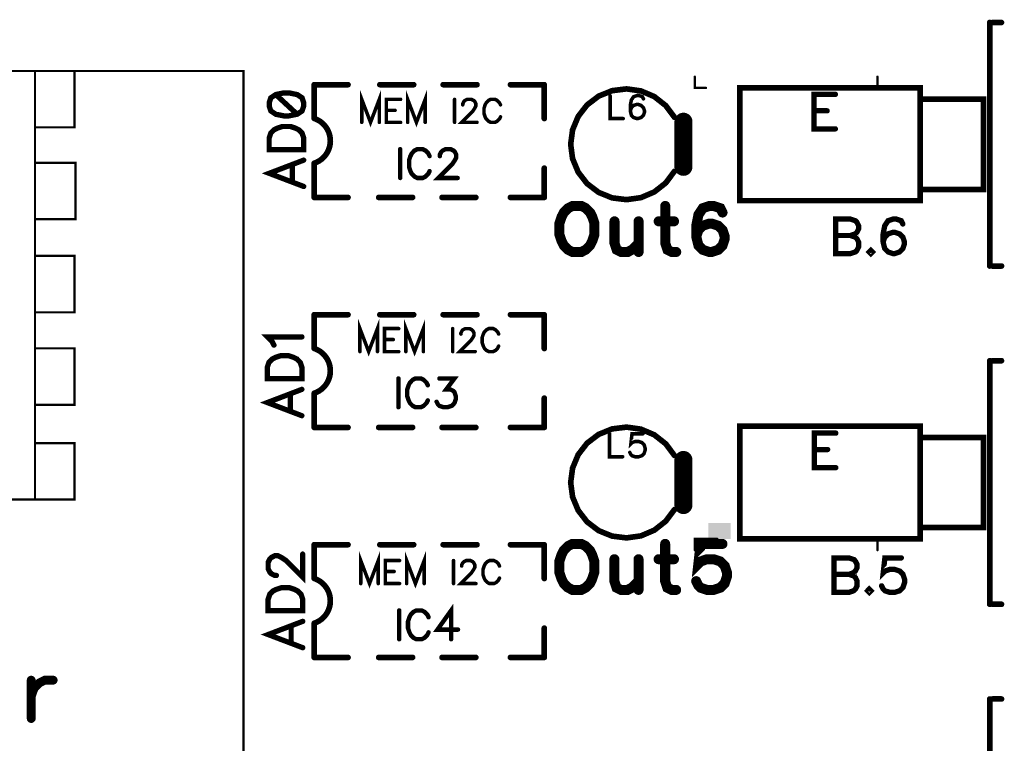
# Model space of a CAD drawing. Extents: x -4 to 99, y -4 to 139.
# Tile 13 of 14: x 55 to 99, y 78 to 111. Entities that reach past the tile are written whole.
import ezdxf

# ---------------------------------------------------------------- set-up
doc = ezdxf.new("R2010")
doc.units = 0
doc.layers.add('Top_Silk', color=2, linetype='CONTINUOUS')

msp = doc.modelspace()

# ---------------------------------------------------------------- linework, layer by layer
at = {"layer": 'Top_Silk', "linetype": 'CONTINUOUS'}
for points, const_width in [([(98.0773, 99.6), (98.0773, 110.4)], 0.25), ([(98.1991, 110.4), (98.6, 110.4)], 0.25), ([(65, 77.25), (30, 77.25), (30, 108.2486), (65, 108.2486), (65, 77.25)], 0.1), ([(55.7495, 89.2518), (39.2505, 89.2518), (39.2505, 108.2486), (55.7495, 108.2486), (55.7495, 89.2518)], 0.1), ([(55.7495, 108.2486), (57.4995, 108.2486), (57.4995, 105.7507), (55.7495, 105.7507), (55.7495, 105.7507)], 0.1), ([(85, 107.9997), (85, 107.5), (85.4998, 107.5)], 0.1), ([(92.6002, 107.5), (93.1, 107.5), (93.1, 107.9997)], 0.1), ([(66.1343, 106.6964), (66.2067, 106.4774), (66.4257, 106.3308), (66.7896, 106.2584), (67.0086, 106.2584), (67.3724, 106.3308), (67.5914, 106.4774), (67.6639, 106.6964), (67.6639, 106.8413), (67.5914, 107.0603), (67.3724, 107.2052), (67.0086, 107.2793), (66.7896, 107.2793), (66.4257, 107.2052), (66.2067, 107.0603), (66.1343, 106.8413), (66.1343, 106.6964)], 0.2353), ([(68.1291, 106.1418), (68.1291, 107.642)], 0.25), ([(69.6295, 107.642), (68.1291, 107.642)], 0.25), ([(71.0147, 105.9714), (71.0147, 106.9923), (70.6261, 105.9714), (70.2375, 106.9923), (70.2375, 105.9714)], 0.1569), ([(71.0401, 107.642), (72.5406, 107.642)], 0.25), ([(73.0505, 105.9714), (73.0505, 106.9923), (72.6619, 105.9714), (72.2733, 106.9923), (72.2733, 105.9714)], 0.1569), ([(73.8482, 107.642), (75.3476, 107.642)], 0.25), ([(76.8286, 107.642), (78.3291, 107.642)], 0.25), ([(78.3291, 106.1418), (78.3291, 107.642)], 0.25), ([(84.1, 106.1997), (83.7142, 106.716), (83.2073, 107.1141), (82.6144, 107.3667), (81.9761, 107.4564), (81.3365, 107.3769), (80.7396, 107.1339), (80.2264, 106.7439), (79.8324, 106.2339), (79.5846, 105.6389), (79.5, 105), (79.5846, 104.3611), (79.8324, 103.7661), (80.2264, 103.2561), (80.7396, 102.8661), (81.3365, 102.6231), (81.9761, 102.5436), (82.6144, 102.6333), (83.2073, 102.8859), (83.7142, 103.284), (84.1, 103.8003)], 0.25), ([(95.0001, 102.4987), (87.0008, 102.4987), (87.0008, 107.498), (95.0001, 107.498), (95.0001, 102.4987)], 0.25), ([(66.4257, 107.2052), (67.3724, 106.3308)], 0.2353), ([(71.9596, 106.9923), (71.3284, 106.9923), (71.3284, 105.9714), (71.9596, 105.9714)], 0.1569), ([(74.3518, 106.9923), (74.3518, 105.9714)], 0.1569), ([(74.7149, 106.7486), (74.7149, 106.7969), (74.7632, 106.8946), (74.8115, 106.9429), (74.9092, 106.9912), (75.1035, 106.9912), (75.2001, 106.9429), (75.2484, 106.8946), (75.2978, 106.7969), (75.2978, 106.7003), (75.2484, 106.6026), (75.1518, 106.4577), (74.6655, 105.9714), (75.3461, 105.9714)], 0.1569), ([(76.3887, 106.7497), (76.3404, 106.8463), (76.2427, 106.944), (76.1461, 106.9923), (75.9518, 106.9923), (75.8541, 106.944), (75.7575, 106.8463), (75.7081, 106.7497), (75.6598, 106.6037), (75.6598, 106.36), (75.7081, 106.2151), (75.7575, 106.1174), (75.8541, 106.0208), (75.9518, 105.9714), (76.1461, 105.9714), (76.2427, 106.0208), (76.3404, 106.1174), (76.3887, 106.2151)], 0.1569), ([(81.2469, 107.16), (81.2469, 106.1392), (81.8298, 106.1392)], 0.1569), ([(82.7264, 107.014), (82.6781, 107.1106), (82.5321, 107.1589), (82.4355, 107.1589), (82.2895, 107.1106), (82.1918, 106.9646), (82.1435, 106.722), (82.1435, 106.4794), (82.1918, 106.2852), (82.2895, 106.1874), (82.4355, 106.1392), (82.4838, 106.1392), (82.6287, 106.1874), (82.7264, 106.2852), (82.7747, 106.4312), (82.7747, 106.4794), (82.7264, 106.6254), (82.6287, 106.722), (82.4838, 106.7703), (82.4355, 106.7703), (82.2895, 106.722), (82.1918, 106.6254), (82.1435, 106.4794)], 0.1569), ([(91.2358, 107.214), (90.289, 107.214), (90.289, 105.6827), (91.2358, 105.6827)], 0.2353), ([(95.0001, 106.998), (97.8006, 106.998), (97.8006, 102.9988), (95.0001, 102.9988), (95.0001, 106.998)], 0.25), ([(71.3284, 106.506), (71.717, 106.506)], 0.1569), ([(90.289, 106.4845), (90.8719, 106.4845)], 0.2353), ([(68.1301, 104.1591), (68.2496, 104.2075), (68.3623, 104.2701), (68.4665, 104.3462), (68.5605, 104.4344), (68.6429, 104.5336), (68.7126, 104.6421), (68.7683, 104.7584), (68.8094, 104.8806), (68.8351, 105.007), (68.8451, 105.1355), (68.8392, 105.2643), (68.8176, 105.3915), (68.7804, 105.5149), (68.7284, 105.6329), (68.6623, 105.7436), (68.5831, 105.8454), (68.4919, 105.9366), (68.3903, 106.0159), (68.2796, 106.0822), (68.1617, 106.1343)], 0.25), ([(84.5, 106.0003), (84.5, 103.9997)], 0.8), ([(66.1326, 104.7669), (67.6639, 104.7669), (67.6639, 105.2774), (67.5898, 105.4964), (67.4449, 105.6429), (67.2983, 105.7154), (67.081, 105.7878), (66.7154, 105.7878), (66.4964, 105.7154), (66.3516, 105.6429), (66.205, 105.4964), (66.1326, 105.2774), (66.1326, 104.7669)], 0.2353), ([(71.9427, 104.7807), (71.9427, 103.5047)], 0.1961), ([(73.2459, 104.4775), (73.1856, 104.5982), (73.0634, 104.7204), (72.9427, 104.7807), (72.6998, 104.7807), (72.5777, 104.7204), (72.457, 104.5982), (72.3952, 104.4775), (72.3348, 104.295), (72.3348, 103.9904), (72.3952, 103.8093), (72.457, 103.6872), (72.5777, 103.5664), (72.6998, 103.5047), (72.9427, 103.5047), (73.0634, 103.5664), (73.1856, 103.6872), (73.2459, 103.8093)], 0.1961), ([(73.6999, 104.4761), (73.6999, 104.5365), (73.7602, 104.6586), (73.8206, 104.719), (73.9427, 104.7793), (74.1856, 104.7793), (74.3063, 104.719), (74.3667, 104.6586), (74.4284, 104.5365), (74.4284, 104.4157), (74.3667, 104.2936), (74.2459, 104.1125), (73.6381, 103.5047), (74.4888, 103.5047)], 0.1961), ([(67.6639, 104.2964), (66.1326, 103.7118), (67.6639, 103.1289)], 0.2353), ([(55.7915, 104.1781), (57.5415, 104.1781), (57.5415, 101.6766), (55.7915, 101.6766), (55.7915, 101.6766)], 0.1), ([(67.1534, 103.3479), (67.1534, 104.0774)], 0.2353), ([(68.1291, 104.1413), (68.1291, 102.6412)], 0.25), ([(78.3291, 102.6412), (78.3291, 103.9417)], 0.25), ([(68.1291, 102.6412), (69.6295, 102.6412)], 0.25), ([(70.9891, 102.6412), (72.4896, 102.6412)], 0.25), ([(73.7972, 102.6412), (75.2966, 102.6412)], 0.25), ([(76.8286, 102.6412), (78.3291, 102.6412)], 0.25), ([(79.5838, 102.2644), (79.3883, 102.1679), (79.1952, 101.9724), (79.0963, 101.7793), (78.9998, 101.4873), (78.9998, 100.9999), (79.0963, 100.7101), (79.1952, 100.5147), (79.3883, 100.3215), (79.5838, 100.2227), (79.9723, 100.2227), (80.1655, 100.3215), (80.3609, 100.5147), (80.4575, 100.7101), (80.5541, 100.9999), (80.5541, 101.4873), (80.4575, 101.7793), (80.3609, 101.9724), (80.1655, 102.1679), (79.9723, 102.2644), (79.5838, 102.2644)], 0.4444), ([(83.693, 102.2644), (83.693, 100.6113), (83.7896, 100.3215), (83.985, 100.2227), (84.1782, 100.2227)], 0.4444), ([(86.2329, 101.9724), (86.1363, 102.1656), (85.8443, 102.2622), (85.6511, 102.2622), (85.3591, 102.1656), (85.1637, 101.8736), (85.0671, 101.3884), (85.0671, 100.9033), (85.1637, 100.5147), (85.3591, 100.3193), (85.6511, 100.2227), (85.7477, 100.2227), (86.0374, 100.3193), (86.2329, 100.5147), (86.3294, 100.8067), (86.3294, 100.9033), (86.2329, 101.1953), (86.0374, 101.3884), (85.7477, 101.485), (85.6511, 101.485), (85.3591, 101.3884), (85.1637, 101.1953), (85.0671, 100.9033)], 0.4444), ([(81.443, 101.5839), (81.443, 100.6113), (81.5396, 100.3215), (81.735, 100.2227), (82.027, 100.2227), (82.2202, 100.3215), (82.5122, 100.6113)], 0.4444), ([(82.5122, 101.5839), (82.5122, 100.2227)], 0.4444), ([(83.401, 101.5839), (84.0816, 101.5839)], 0.4444), ([(91.2441, 101.6832), (91.2441, 100.1519), (91.9011, 100.1519), (92.1201, 100.226), (92.1925, 100.2984), (92.265, 100.4433), (92.265, 100.6623), (92.1925, 100.8089), (92.1201, 100.8813), (91.9011, 100.9538), (92.1201, 101.0279), (92.1925, 101.1003), (92.265, 101.2452), (92.265, 101.3918), (92.1925, 101.5366), (92.1201, 101.6108), (91.9011, 101.6832), (91.2441, 101.6832)], 0.2353), ([(94.227, 101.4642), (94.1546, 101.6091), (93.9356, 101.6815), (93.7907, 101.6815), (93.5717, 101.6091), (93.4251, 101.3901), (93.3527, 101.0262), (93.3527, 100.6623), (93.4251, 100.3709), (93.5717, 100.2243), (93.7907, 100.1519), (93.8631, 100.1519), (94.0804, 100.2243), (94.227, 100.3709), (94.2994, 100.5899), (94.2994, 100.6623), (94.227, 100.8813), (94.0804, 101.0262), (93.8631, 101.0986), (93.7907, 101.0986), (93.5717, 101.0262), (93.4251, 100.8813), (93.3527, 100.6623)], 0.2353), ([(91.2441, 100.9538), (91.9011, 100.9538)], 0.2353), ([(92.808, 100.2984), (92.7355, 100.2243), (92.808, 100.1519), (92.8821, 100.2243), (92.808, 100.2984)], 0.2353), ([(55.7495, 100.0498), (57.4995, 100.0498), (57.4995, 97.5482), (55.7495, 97.5482), (55.7495, 97.5482)], 0.1), ([(98.1991, 99.6), (98.6, 99.6)], 0.25), ([(68.1291, 95.9418), (68.1291, 97.442)], 0.25), ([(69.6295, 97.442), (68.1291, 97.442)], 0.25), ([(71.0401, 97.442), (72.5406, 97.442)], 0.25), ([(73.8482, 97.442), (75.3476, 97.442)], 0.25), ([(76.8286, 97.442), (78.3291, 97.442)], 0.25), ([(78.3291, 95.9418), (78.3291, 97.442)], 0.25), ([(70.9334, 95.8051), (70.9334, 96.826), (70.5448, 95.8051), (70.1563, 96.826), (70.1563, 95.8051)], 0.1569), ([(72.9692, 95.8051), (72.9692, 96.826), (72.5806, 95.8051), (72.1921, 96.826), (72.1921, 95.8051)], 0.1569), ([(66.3445, 96.0921), (66.2703, 96.2387), (66.053, 96.4577), (67.5827, 96.4577)], 0.2353), ([(71.8783, 96.826), (71.2472, 96.826), (71.2472, 95.8051), (71.8783, 95.8051)], 0.1569), ([(74.2705, 96.826), (74.2705, 95.8051)], 0.1569), ([(74.6337, 96.5823), (74.6337, 96.6306), (74.682, 96.7283), (74.7302, 96.7766), (74.828, 96.8248), (75.0222, 96.8248), (75.1188, 96.7766), (75.1671, 96.7283), (75.2165, 96.6306), (75.2165, 96.534), (75.1671, 96.4363), (75.0705, 96.2914), (74.5842, 95.8051), (75.2648, 95.8051)], 0.1569), ([(76.3074, 96.5834), (76.2591, 96.68), (76.1614, 96.7777), (76.0648, 96.826), (75.8706, 96.826), (75.7728, 96.7777), (75.6763, 96.68), (75.6268, 96.5834), (75.5786, 96.4374), (75.5786, 96.1937), (75.6268, 96.0488), (75.6763, 95.9511), (75.7728, 95.8545), (75.8706, 95.8051), (76.0648, 95.8051), (76.1614, 95.8545), (76.2591, 95.9511), (76.3074, 96.0488)], 0.1569), ([(68.1301, 93.9591), (68.2496, 94.0075), (68.3623, 94.0701), (68.4665, 94.1462), (68.5605, 94.2344), (68.6429, 94.3336), (68.7126, 94.4421), (68.7683, 94.5584), (68.8094, 94.6806), (68.8351, 94.807), (68.8451, 94.9355), (68.8392, 95.0643), (68.8176, 95.1915), (68.7804, 95.3149), (68.7284, 95.4329), (68.6623, 95.5436), (68.5831, 95.6454), (68.4919, 95.7366), (68.3903, 95.8159), (68.2796, 95.8822), (68.1617, 95.9343)], 0.25), ([(71.2472, 96.3397), (71.6357, 96.3397)], 0.1569), ([(55.7495, 95.9504), (57.4995, 95.9504), (57.4995, 93.4488), (55.7495, 93.4488), (55.7495, 93.4488)], 0.1), ([(66.0513, 94.6006), (67.5827, 94.6006), (67.5827, 95.1111), (67.5085, 95.3301), (67.3637, 95.4766), (67.2171, 95.5491), (66.9998, 95.6215), (66.6342, 95.6215), (66.4152, 95.5491), (66.2703, 95.4766), (66.1238, 95.3301), (66.0513, 95.1111), (66.0513, 94.6006)], 0.2353), ([(98.0773, 84.6), (98.0773, 95.4)], 0.25), ([(98.1991, 95.4), (98.6, 95.4)], 0.25), ([(71.8614, 94.6144), (71.8614, 93.3383)], 0.1961), ([(73.1647, 94.3112), (73.1043, 94.4319), (72.9822, 94.5541), (72.8615, 94.6144), (72.6186, 94.6144), (72.4965, 94.5541), (72.3757, 94.4319), (72.314, 94.3112), (72.2536, 94.1287), (72.2536, 93.8241), (72.314, 93.643), (72.3757, 93.5208), (72.4965, 93.4001), (72.6186, 93.3383), (72.8615, 93.3383), (72.9822, 93.4001), (73.1043, 93.5208), (73.1647, 93.643)], 0.1961), ([(73.679, 94.613), (74.3458, 94.613), (73.9822, 94.1273), (74.1647, 94.1273), (74.2854, 94.0669), (74.3458, 94.0066), (74.4076, 93.8241), (74.4076, 93.7033), (74.3458, 93.5208), (74.2251, 93.3987), (74.0426, 93.3383), (73.8601, 93.3383), (73.679, 93.3987), (73.6186, 93.4605), (73.5568, 93.5812)], 0.1961), ([(67.5827, 94.1301), (66.0513, 93.5455), (67.5826, 92.9626)], 0.2353), ([(67.0722, 93.1816), (67.0722, 93.9111)], 0.2353), ([(68.1291, 93.9413), (68.1291, 92.4412)], 0.25), ([(78.3291, 92.4412), (78.3291, 93.7417)], 0.25), ([(68.1291, 92.4412), (69.6295, 92.4412)], 0.25), ([(70.9891, 92.4412), (72.4896, 92.4412)], 0.25), ([(73.7972, 92.4412), (75.2966, 92.4412)], 0.25), ([(76.8286, 92.4412), (78.3291, 92.4412)], 0.25), ([(84.1, 91.1997), (83.7142, 91.716), (83.2073, 92.1141), (82.6144, 92.3667), (81.9761, 92.4564), (81.3365, 92.3769), (80.7396, 92.1339), (80.2264, 91.7439), (79.8324, 91.2339), (79.5846, 90.6389), (79.5, 90), (79.5846, 89.3611), (79.8324, 88.7661), (80.2264, 88.2561), (80.7396, 87.8661), (81.3365, 87.6231), (81.9761, 87.5436), (82.6144, 87.6333), (83.2073, 87.8859), (83.7142, 88.284), (84.1, 88.8003)], 0.25), ([(95.0001, 87.4987), (87.0008, 87.4987), (87.0008, 92.498), (95.0001, 92.498), (95.0001, 87.4987)], 0.25), ([(81.2242, 92.1614), (81.2242, 91.1405), (81.8071, 91.1405)], 0.1569), ([(82.7037, 92.1603), (82.2185, 92.1603), (82.1702, 91.7234), (82.2185, 91.7717), (82.3645, 91.8211), (82.5094, 91.8211), (82.6554, 91.7717), (82.7531, 91.6751), (82.8014, 91.5291), (82.8014, 91.4325), (82.7531, 91.2865), (82.6554, 91.1888), (82.5094, 91.1405), (82.3645, 91.1405), (82.2185, 91.1888), (82.1702, 91.2382), (82.1208, 91.3348)], 0.1569), ([(91.2555, 92.1903), (90.3087, 92.1903), (90.3087, 90.659), (91.2555, 90.659)], 0.2353), ([(95.0001, 91.998), (97.8006, 91.998), (97.8006, 87.9988), (95.0001, 87.9988), (95.0001, 91.998)], 0.25), ([(55.7495, 91.7498), (57.4995, 91.7498), (57.4995, 89.2518), (55.7495, 89.2518), (55.7495, 89.2518)], 0.1), ([(84.5, 91.0003), (84.5, 88.9997)], 0.8), ([(90.3087, 91.4608), (90.8916, 91.4608)], 0.2353), ([(68.1291, 85.7418), (68.1291, 87.242)], 0.25), ([(69.6295, 87.242), (68.1291, 87.242)], 0.25), ([(71.0401, 87.242), (72.5406, 87.242)], 0.25), ([(73.8482, 87.242), (75.3476, 87.242)], 0.25), ([(76.8286, 87.242), (78.3291, 87.242)], 0.25), ([(78.3291, 85.7418), (78.3291, 87.242)], 0.25), ([(79.5802, 87.2792), (79.3848, 87.1826), (79.1916, 86.9872), (79.0928, 86.794), (78.9962, 86.502), (78.9962, 86.0146), (79.0928, 85.7248), (79.1916, 85.5294), (79.3848, 85.3362), (79.5802, 85.2374), (79.9688, 85.2374), (80.1619, 85.3362), (80.3574, 85.5294), (80.4539, 85.7248), (80.5505, 86.0146), (80.5505, 86.502), (80.4539, 86.794), (80.3574, 86.9872), (80.1619, 87.1826), (79.9688, 87.2792), (79.5802, 87.2792)], 0.4444), ([(83.6895, 87.2792), (83.6895, 85.626), (83.7861, 85.3362), (83.9815, 85.2374), (84.1746, 85.2374)], 0.4444), ([(86.2293, 87.2769), (85.2589, 87.2769), (85.1624, 86.4032), (85.2589, 86.4998), (85.5509, 86.5986), (85.8407, 86.5986), (86.1327, 86.4998), (86.3281, 86.3066), (86.4247, 86.0146), (86.4247, 85.8214), (86.3281, 85.5294), (86.1327, 85.334), (85.8407, 85.2374), (85.5509, 85.2374), (85.2589, 85.334), (85.1624, 85.4328), (85.0635, 85.626)], 0.4444), ([(85, 87.0005), (85, 87.5002), (86.0003, 87.5002), (86.0003, 87.5002)], 0.1), ([(93.1, 87.0005), (93.1, 87.5002), (92.6002, 87.5002)], 0.1), ([(66.4528, 85.8783), (66.3804, 85.8783), (66.2338, 85.9507), (66.1614, 86.0231), (66.0889, 86.1697), (66.0889, 86.4611), (66.1614, 86.606), (66.2338, 86.6785), (66.3804, 86.7526), (66.5252, 86.7526), (66.6718, 86.6785), (66.8891, 86.5336), (67.6186, 85.8041), (67.6186, 86.825)], 0.2353), ([(70.9693, 85.5172), (70.9693, 86.538), (70.5807, 85.5172), (70.1922, 86.538), (70.1922, 85.5172)], 0.1569), ([(73.0051, 85.5172), (73.0051, 86.538), (72.6165, 85.5172), (72.228, 86.538), (72.228, 85.5172)], 0.1569), ([(71.9142, 86.538), (71.2831, 86.538), (71.2831, 85.5172), (71.9142, 85.5172)], 0.1569), ([(74.3064, 86.538), (74.3064, 85.5172)], 0.1569), ([(74.6696, 86.2943), (74.6696, 86.3426), (74.7179, 86.4403), (74.7661, 86.4886), (74.8639, 86.5369), (75.0581, 86.5369), (75.1547, 86.4886), (75.203, 86.4403), (75.2524, 86.3426), (75.2524, 86.246), (75.203, 86.1483), (75.1064, 86.0034), (74.6201, 85.5172), (75.3007, 85.5172)], 0.1569), ([(76.3433, 86.2954), (76.295, 86.392), (76.1973, 86.4897), (76.1007, 86.538), (75.9065, 86.538), (75.8087, 86.4897), (75.7122, 86.392), (75.6627, 86.2954), (75.6145, 86.1494), (75.6145, 85.9057), (75.6627, 85.7609), (75.7122, 85.6632), (75.8087, 85.5666), (75.9065, 85.5172), (76.1007, 85.5172), (76.1973, 85.5666), (76.295, 85.6632), (76.3433, 85.7609)], 0.1569), ([(81.4394, 86.5986), (81.4394, 85.626), (81.536, 85.3362), (81.7314, 85.2374), (82.0234, 85.2374), (82.2166, 85.3362), (82.5086, 85.626)], 0.4444), ([(82.5086, 86.5986), (82.5086, 85.2374)], 0.4444), ([(83.3975, 86.5986), (84.0781, 86.5986)], 0.4444), ([(91.1751, 86.6581), (91.1751, 85.1268), (91.8321, 85.1268), (92.0511, 85.2009), (92.1236, 85.2733), (92.196, 85.4182), (92.196, 85.6372), (92.1236, 85.7838), (92.0511, 85.8562), (91.8321, 85.9287), (92.0511, 86.0028), (92.1236, 86.0752), (92.196, 86.2201), (92.196, 86.3667), (92.1236, 86.5115), (92.0511, 86.5857), (91.8321, 86.6581), (91.1751, 86.6581)], 0.2353), ([(94.1581, 86.6564), (93.4303, 86.6564), (93.3579, 86.0011), (93.4303, 86.0735), (93.6493, 86.1477), (93.8666, 86.1477), (94.0856, 86.0735), (94.2322, 85.9287), (94.3046, 85.7097), (94.3046, 85.5648), (94.2322, 85.3458), (94.0856, 85.1992), (93.8666, 85.1268), (93.6493, 85.1268), (93.4303, 85.1992), (93.3579, 85.2733), (93.2838, 85.4182)], 0.2353), ([(71.2831, 86.0517), (71.6716, 86.0517)], 0.1569), ([(91.1751, 85.9287), (91.8321, 85.9287)], 0.2353), ([(68.1301, 83.7591), (68.2496, 83.8075), (68.3623, 83.8701), (68.4665, 83.9462), (68.5605, 84.0344), (68.6429, 84.1336), (68.7126, 84.2421), (68.7683, 84.3584), (68.8094, 84.4806), (68.8351, 84.607), (68.8451, 84.7355), (68.8392, 84.8643), (68.8176, 84.9915), (68.7804, 85.1149), (68.7284, 85.2329), (68.6623, 85.3436), (68.5831, 85.4454), (68.4919, 85.5366), (68.3903, 85.6159), (68.2796, 85.6822), (68.1617, 85.7343)], 0.25), ([(66.0872, 84.3127), (67.6186, 84.3127), (67.6186, 84.8231), (67.5444, 85.0421), (67.3996, 85.1887), (67.253, 85.2611), (67.0357, 85.3336), (66.6701, 85.3336), (66.4511, 85.2611), (66.3062, 85.1887), (66.1597, 85.0421), (66.0872, 84.8231), (66.0872, 84.3127)], 0.2353), ([(92.7391, 85.2733), (92.6666, 85.1992), (92.7391, 85.1268), (92.8132, 85.1992), (92.7391, 85.2733)], 0.2353), ([(98.1991, 84.6), (98.6, 84.6)], 0.25), ([(71.8973, 84.3265), (71.8973, 83.0504)], 0.1961), ([(73.2006, 84.0233), (73.1402, 84.144), (73.0181, 84.2661), (72.8974, 84.3265), (72.6545, 84.3265), (72.5324, 84.2661), (72.4116, 84.144), (72.3499, 84.0233), (72.2895, 83.8408), (72.2895, 83.5361), (72.3499, 83.355), (72.4116, 83.2329), (72.5324, 83.1122), (72.6545, 83.0504), (72.8974, 83.0504), (73.0181, 83.1122), (73.1402, 83.2329), (73.2006, 83.355)], 0.1961), ([(74.2006, 83.0504), (74.2006, 84.3251), (73.5927, 83.4758), (74.5038, 83.4758)], 0.1961), ([(67.6186, 83.8421), (66.0872, 83.2575), (67.6185, 82.6747)], 0.2353), ([(68.1291, 83.7413), (68.1291, 82.2412)], 0.25), ([(67.1081, 82.8937), (67.1081, 83.6231)], 0.2353), ([(78.3291, 82.2412), (78.3291, 83.5417)], 0.25), ([(68.1291, 82.2412), (69.6295, 82.2412)], 0.25), ([(70.9891, 82.2412), (72.4896, 82.2412)], 0.25), ([(73.7972, 82.2412), (75.2966, 82.2412)], 0.25), ([(76.8286, 82.2412), (78.3291, 82.2412)], 0.25), ([(55.5828, 81.2341), (55.5828, 79.5326)], 0.3922), ([(55.5828, 80.5041), (55.7064, 80.8691), (55.9478, 81.1134), (56.1921, 81.2341), (56.5571, 81.2341)], 0.3922), ([(98.0773, 69.6), (98.0773, 80.4)], 0.25), ([(98.1991, 80.4), (98.6, 80.4)], 0.25)]:
    msp.add_lwpolyline(points, dxfattribs=dict(at, const_width=const_width))
for points, const_width in [([(98.0148, 110.4, 1), (98.1398, 110.4, 1), (98.0148, 110.4, 1)], 0.125), ([(98.1366, 110.4, 1), (98.2616, 110.4, 1), (98.1366, 110.4, 1)], 0.125), ([(98.5375, 110.4, 1), (98.6625, 110.4, 1), (98.5375, 110.4, 1)], 0.125), ([(55.7245, 108.2486, 1), (55.7745, 108.2486, 1), (55.7245, 108.2486, 1)], 0.05), ([(84.975, 107.9997, 1), (85.025, 107.9997, 1), (84.975, 107.9997, 1)], 0.05), ([(93.075, 107.9997, 1), (93.125, 107.9997, 1), (93.075, 107.9997, 1)], 0.05), ([(68.0666, 107.642, 1), (68.1916, 107.642, 1), (68.0666, 107.642, 1)], 0.125), ([(68.0666, 107.642, 1), (68.1916, 107.642, 1), (68.0666, 107.642, 1)], 0.125), ([(69.567, 107.642, 1), (69.692, 107.642, 1), (69.567, 107.642, 1)], 0.125), ([(70.9776, 107.642, 1), (71.1026, 107.642, 1), (70.9776, 107.642, 1)], 0.125), ([(72.4781, 107.642, 1), (72.6031, 107.642, 1), (72.4781, 107.642, 1)], 0.125), ([(73.7857, 107.642, 1), (73.9107, 107.642, 1), (73.7857, 107.642, 1)], 0.125), ([(75.2851, 107.642, 1), (75.4101, 107.642, 1), (75.2851, 107.642, 1)], 0.125), ([(76.7661, 107.642, 1), (76.8911, 107.642, 1), (76.7661, 107.642, 1)], 0.125), ([(78.2666, 107.642, 1), (78.3916, 107.642, 1), (78.2666, 107.642, 1)], 0.125), ([(78.2666, 107.642, 1), (78.3916, 107.642, 1), (78.2666, 107.642, 1)], 0.125), ([(85.4748, 107.5, 1), (85.5248, 107.5, 1), (85.4748, 107.5, 1)], 0.05), ([(92.5752, 107.5, 1), (92.6252, 107.5, 1), (92.5752, 107.5, 1)], 0.05), ([(66.3669, 107.2052, 1), (66.4845, 107.2052, 1), (66.3669, 107.2052, 1)], 0.1176), ([(71.9203, 106.9923, 1), (71.9988, 106.9923, 1), (71.9203, 106.9923, 1)], 0.0784), ([(74.3125, 106.9923, 1), (74.391, 106.9923, 1), (74.3125, 106.9923, 1)], 0.0784), ([(81.2077, 107.16, 1), (81.2861, 107.16, 1), (81.2077, 107.16, 1)], 0.0784), ([(82.6872, 107.014, 1), (82.7656, 107.014, 1), (82.6872, 107.014, 1)], 0.0784), ([(91.1769, 107.214, 1), (91.2946, 107.214, 1), (91.1769, 107.214, 1)], 0.1176), ([(66.0754, 106.6964, 1), (66.1931, 106.6964, 1), (66.0754, 106.6964, 1)], 0.1176), ([(71.2892, 106.506, 1), (71.3676, 106.506, 1), (71.2892, 106.506, 1)], 0.0784), ([(71.6778, 106.506, 1), (71.7562, 106.506, 1), (71.6778, 106.506, 1)], 0.0784), ([(74.6757, 106.7486, 1), (74.7541, 106.7486, 1), (74.6757, 106.7486, 1)], 0.0784), ([(76.3495, 106.7497, 1), (76.4279, 106.7497, 1), (76.3495, 106.7497, 1)], 0.0784), ([(82.1043, 106.4794, 1), (82.1827, 106.4794, 1), (82.1043, 106.4794, 1)], 0.0784), ([(90.2302, 106.4845, 1), (90.3478, 106.4845, 1), (90.2302, 106.4845, 1)], 0.1176), ([(90.8131, 106.4845, 1), (90.9307, 106.4845, 1), (90.8131, 106.4845, 1)], 0.1176), ([(67.3136, 106.3308, 1), (67.4313, 106.3308, 1), (67.3136, 106.3308, 1)], 0.1176), ([(68.0666, 106.1418, 1), (68.1916, 106.1418, 1), (68.0666, 106.1418, 1)], 0.125), ([(68.0992, 106.1343, 1), (68.2242, 106.1343, 1), (68.0992, 106.1343, 1)], 0.125), ([(76.3495, 106.2151, 1), (76.4279, 106.2151, 1), (76.3495, 106.2151, 1)], 0.0784), ([(78.2666, 106.1418, 1), (78.3916, 106.1418, 1), (78.2666, 106.1418, 1)], 0.125), ([(81.7906, 106.1392, 1), (81.869, 106.1392, 1), (81.7906, 106.1392, 1)], 0.0784), ([(84.0375, 106.1997, 1), (84.1625, 106.1997, 1), (84.0375, 106.1997, 1)], 0.125), ([(84.3, 106.0003, 1), (84.7, 106.0003, 1), (84.3, 106.0003, 1)], 0.4), ([(55.7245, 105.7507, 1), (55.7745, 105.7507, 1), (55.7245, 105.7507, 1)], 0.05), ([(70.1983, 105.9714, 1), (70.2767, 105.9714, 1), (70.1983, 105.9714, 1)], 0.0784), ([(70.9755, 105.9714, 1), (71.0539, 105.9714, 1), (70.9755, 105.9714, 1)], 0.0784), ([(71.9203, 105.9714, 1), (71.9988, 105.9714, 1), (71.9203, 105.9714, 1)], 0.0784), ([(72.2341, 105.9714, 1), (72.3125, 105.9714, 1), (72.2341, 105.9714, 1)], 0.0784), ([(73.0112, 105.9714, 1), (73.0897, 105.9714, 1), (73.0112, 105.9714, 1)], 0.0784), ([(74.3125, 105.9714, 1), (74.391, 105.9714, 1), (74.3125, 105.9714, 1)], 0.0784), ([(75.3068, 105.9714, 1), (75.3853, 105.9714, 1), (75.3068, 105.9714, 1)], 0.0784), ([(91.1769, 105.6827, 1), (91.2946, 105.6827, 1), (91.1769, 105.6827, 1)], 0.1176), ([(66.0737, 104.7669, 1), (66.1914, 104.7669, 1), (66.0737, 104.7669, 1)], 0.1176), ([(71.8937, 104.7807, 1), (71.9917, 104.7807, 1), (71.8937, 104.7807, 1)], 0.098), ([(67.6051, 104.2964, 1), (67.7227, 104.2964, 1), (67.6051, 104.2964, 1)], 0.1176), ([(73.1969, 104.4775, 1), (73.2949, 104.4775, 1), (73.1969, 104.4775, 1)], 0.098), ([(73.6508, 104.4761, 1), (73.7489, 104.4761, 1), (73.6508, 104.4761, 1)], 0.098), ([(84.3, 103.9997, 1), (84.7, 103.9997, 1), (84.3, 103.9997, 1)], 0.4), ([(55.7665, 104.1781, 1), (55.8165, 104.1781, 1), (55.7665, 104.1781, 1)], 0.05), ([(67.0946, 104.0774, 1), (67.2123, 104.0774, 1), (67.0946, 104.0774, 1)], 0.1176), ([(68.0666, 104.1413, 1), (68.1916, 104.1413, 1), (68.0666, 104.1413, 1)], 0.125), ([(68.0676, 104.1591, 1), (68.1926, 104.1591, 1), (68.0676, 104.1591, 1)], 0.125), ([(73.1969, 103.8093, 1), (73.2949, 103.8093, 1), (73.1969, 103.8093, 1)], 0.098), ([(78.2666, 103.9417, 1), (78.3916, 103.9417, 1), (78.2666, 103.9417, 1)], 0.125), ([(84.0375, 103.8003, 1), (84.1625, 103.8003, 1), (84.0375, 103.8003, 1)], 0.125), ([(67.0946, 103.3479, 1), (67.2123, 103.3479, 1), (67.0946, 103.3479, 1)], 0.1176), ([(71.8937, 103.5047, 1), (71.9917, 103.5047, 1), (71.8937, 103.5047, 1)], 0.098), ([(74.4398, 103.5047, 1), (74.5378, 103.5047, 1), (74.4398, 103.5047, 1)], 0.098), ([(67.6051, 103.1289, 1), (67.7227, 103.1289, 1), (67.6051, 103.1289, 1)], 0.1176), ([(68.0666, 102.6412, 1), (68.1916, 102.6412, 1), (68.0666, 102.6412, 1)], 0.125), ([(68.0666, 102.6412, 1), (68.1916, 102.6412, 1), (68.0666, 102.6412, 1)], 0.125), ([(69.567, 102.6412, 1), (69.692, 102.6412, 1), (69.567, 102.6412, 1)], 0.125), ([(70.9266, 102.6412, 1), (71.0516, 102.6412, 1), (70.9266, 102.6412, 1)], 0.125), ([(72.4271, 102.6412, 1), (72.5521, 102.6412, 1), (72.4271, 102.6412, 1)], 0.125), ([(73.7347, 102.6412, 1), (73.8597, 102.6412, 1), (73.7347, 102.6412, 1)], 0.125), ([(75.2341, 102.6412, 1), (75.3591, 102.6412, 1), (75.2341, 102.6412, 1)], 0.125), ([(76.7661, 102.6412, 1), (76.8911, 102.6412, 1), (76.7661, 102.6412, 1)], 0.125), ([(78.2666, 102.6412, 1), (78.3916, 102.6412, 1), (78.2666, 102.6412, 1)], 0.125), ([(78.2666, 102.6412, 1), (78.3916, 102.6412, 1), (78.2666, 102.6412, 1)], 0.125), ([(79.4726, 102.2644, 1), (79.6949, 102.2644, 1), (79.4726, 102.2644, 1)], 0.2222), ([(83.5819, 102.2644, 1), (83.8042, 102.2644, 1), (83.5819, 102.2644, 1)], 0.2222), ([(86.1217, 101.9724, 1), (86.344, 101.9724, 1), (86.1217, 101.9724, 1)], 0.2222), ([(55.7665, 101.6766, 1), (55.8165, 101.6766, 1), (55.7665, 101.6766, 1)], 0.05), ([(81.3319, 101.5839, 1), (81.5541, 101.5839, 1), (81.3319, 101.5839, 1)], 0.2222), ([(82.401, 101.5839, 1), (82.6233, 101.5839, 1), (82.401, 101.5839, 1)], 0.2222), ([(83.2899, 101.5839, 1), (83.5122, 101.5839, 1), (83.2899, 101.5839, 1)], 0.2222), ([(83.9705, 101.5839, 1), (84.1927, 101.5839, 1), (83.9705, 101.5839, 1)], 0.2222), ([(91.1853, 101.6832, 1), (91.3029, 101.6832, 1), (91.1853, 101.6832, 1)], 0.1176), ([(94.1682, 101.4642, 1), (94.2858, 101.4642, 1), (94.1682, 101.4642, 1)], 0.1176), ([(84.956, 100.9033, 1), (85.1782, 100.9033, 1), (84.956, 100.9033, 1)], 0.2222), ([(91.1853, 100.9538, 1), (91.3029, 100.9538, 1), (91.1853, 100.9538, 1)], 0.1176), ([(91.8423, 100.9538, 1), (91.9599, 100.9538, 1), (91.8423, 100.9538, 1)], 0.1176), ([(82.401, 100.6113, 1), (82.6233, 100.6113, 1), (82.401, 100.6113, 1)], 0.2222), ([(82.401, 100.2227, 1), (82.6233, 100.2227, 1), (82.401, 100.2227, 1)], 0.2222), ([(84.0671, 100.2227, 1), (84.2893, 100.2227, 1), (84.0671, 100.2227, 1)], 0.2222), ([(92.7492, 100.2984, 1), (92.8668, 100.2984, 1), (92.7492, 100.2984, 1)], 0.1176), ([(93.2939, 100.6623, 1), (93.4115, 100.6623, 1), (93.2939, 100.6623, 1)], 0.1176), ([(55.7245, 100.0498, 1), (55.7745, 100.0498, 1), (55.7245, 100.0498, 1)], 0.05), ([(98.0148, 99.6, 1), (98.1398, 99.6, 1), (98.0148, 99.6, 1)], 0.125), ([(98.1366, 99.6, 1), (98.2616, 99.6, 1), (98.1366, 99.6, 1)], 0.125), ([(98.5375, 99.6, 1), (98.6625, 99.6, 1), (98.5375, 99.6, 1)], 0.125), ([(55.7245, 97.5482, 1), (55.7745, 97.5482, 1), (55.7245, 97.5482, 1)], 0.05), ([(68.0666, 97.442, 1), (68.1916, 97.442, 1), (68.0666, 97.442, 1)], 0.125), ([(68.0666, 97.442, 1), (68.1916, 97.442, 1), (68.0666, 97.442, 1)], 0.125), ([(69.567, 97.442, 1), (69.692, 97.442, 1), (69.567, 97.442, 1)], 0.125), ([(70.9776, 97.442, 1), (71.1026, 97.442, 1), (70.9776, 97.442, 1)], 0.125), ([(72.4781, 97.442, 1), (72.6031, 97.442, 1), (72.4781, 97.442, 1)], 0.125), ([(73.7857, 97.442, 1), (73.9107, 97.442, 1), (73.7857, 97.442, 1)], 0.125), ([(75.2851, 97.442, 1), (75.4101, 97.442, 1), (75.2851, 97.442, 1)], 0.125), ([(76.7661, 97.442, 1), (76.8911, 97.442, 1), (76.7661, 97.442, 1)], 0.125), ([(78.2666, 97.442, 1), (78.3916, 97.442, 1), (78.2666, 97.442, 1)], 0.125), ([(78.2666, 97.442, 1), (78.3916, 97.442, 1), (78.2666, 97.442, 1)], 0.125), ([(67.5238, 96.4577, 1), (67.6415, 96.4577, 1), (67.5238, 96.4577, 1)], 0.1176), ([(71.8391, 96.826, 1), (71.9175, 96.826, 1), (71.8391, 96.826, 1)], 0.0784), ([(74.2313, 96.826, 1), (74.3097, 96.826, 1), (74.2313, 96.826, 1)], 0.0784), ([(74.5944, 96.5823, 1), (74.6729, 96.5823, 1), (74.5944, 96.5823, 1)], 0.0784), ([(76.2682, 96.5834, 1), (76.3466, 96.5834, 1), (76.2682, 96.5834, 1)], 0.0784), ([(66.2856, 96.0921, 1), (66.4033, 96.0921, 1), (66.2856, 96.0921, 1)], 0.1176), ([(68.0666, 95.9418, 1), (68.1916, 95.9418, 1), (68.0666, 95.9418, 1)], 0.125), ([(68.0992, 95.9343, 1), (68.2242, 95.9343, 1), (68.0992, 95.9343, 1)], 0.125), ([(71.2079, 96.3397, 1), (71.2864, 96.3397, 1), (71.2079, 96.3397, 1)], 0.0784), ([(71.5965, 96.3397, 1), (71.675, 96.3397, 1), (71.5965, 96.3397, 1)], 0.0784), ([(76.2682, 96.0488, 1), (76.3466, 96.0488, 1), (76.2682, 96.0488, 1)], 0.0784), ([(78.2666, 95.9418, 1), (78.3916, 95.9418, 1), (78.2666, 95.9418, 1)], 0.125), ([(55.7245, 95.9504, 1), (55.7745, 95.9504, 1), (55.7245, 95.9504, 1)], 0.05), ([(70.117, 95.8051, 1), (70.1955, 95.8051, 1), (70.117, 95.8051, 1)], 0.0784), ([(70.8942, 95.8051, 1), (70.9726, 95.8051, 1), (70.8942, 95.8051, 1)], 0.0784), ([(71.8391, 95.8051, 1), (71.9175, 95.8051, 1), (71.8391, 95.8051, 1)], 0.0784), ([(72.1528, 95.8051, 1), (72.2313, 95.8051, 1), (72.1528, 95.8051, 1)], 0.0784), ([(72.93, 95.8051, 1), (73.0084, 95.8051, 1), (72.93, 95.8051, 1)], 0.0784), ([(74.2313, 95.8051, 1), (74.3097, 95.8051, 1), (74.2313, 95.8051, 1)], 0.0784), ([(75.2256, 95.8051, 1), (75.304, 95.8051, 1), (75.2256, 95.8051, 1)], 0.0784), ([(98.0148, 95.4, 1), (98.1398, 95.4, 1), (98.0148, 95.4, 1)], 0.125), ([(98.1366, 95.4, 1), (98.2616, 95.4, 1), (98.1366, 95.4, 1)], 0.125), ([(98.5375, 95.4, 1), (98.6625, 95.4, 1), (98.5375, 95.4, 1)], 0.125), ([(65.9925, 94.6006, 1), (66.1102, 94.6006, 1), (65.9925, 94.6006, 1)], 0.1176), ([(71.8124, 94.6144, 1), (71.9105, 94.6144, 1), (71.8124, 94.6144, 1)], 0.098), ([(73.1157, 94.3112, 1), (73.2137, 94.3112, 1), (73.1157, 94.3112, 1)], 0.098), ([(73.63, 94.613, 1), (73.728, 94.613, 1), (73.63, 94.613, 1)], 0.098), ([(67.0134, 93.9111, 1), (67.131, 93.9111, 1), (67.0134, 93.9111, 1)], 0.1176), ([(67.5238, 94.1301, 1), (67.6415, 94.1301, 1), (67.5238, 94.1301, 1)], 0.1176), ([(68.0666, 93.9413, 1), (68.1916, 93.9413, 1), (68.0666, 93.9413, 1)], 0.125), ([(68.0676, 93.9591, 1), (68.1926, 93.9591, 1), (68.0676, 93.9591, 1)], 0.125), ([(78.2666, 93.7417, 1), (78.3916, 93.7417, 1), (78.2666, 93.7417, 1)], 0.125), ([(55.7245, 93.4488, 1), (55.7745, 93.4488, 1), (55.7245, 93.4488, 1)], 0.05), ([(71.8124, 93.3383, 1), (71.9105, 93.3383, 1), (71.8124, 93.3383, 1)], 0.098), ([(73.1157, 93.643, 1), (73.2137, 93.643, 1), (73.1157, 93.643, 1)], 0.098), ([(73.5078, 93.5812, 1), (73.6059, 93.5812, 1), (73.5078, 93.5812, 1)], 0.098), ([(67.0134, 93.1816, 1), (67.131, 93.1816, 1), (67.0134, 93.1816, 1)], 0.1176), ([(67.5238, 92.9626, 1), (67.6415, 92.9626, 1), (67.5238, 92.9626, 1)], 0.1176), ([(68.0666, 92.4412, 1), (68.1916, 92.4412, 1), (68.0666, 92.4412, 1)], 0.125), ([(68.0666, 92.4412, 1), (68.1916, 92.4412, 1), (68.0666, 92.4412, 1)], 0.125), ([(69.567, 92.4412, 1), (69.692, 92.4412, 1), (69.567, 92.4412, 1)], 0.125), ([(70.9266, 92.4412, 1), (71.0516, 92.4412, 1), (70.9266, 92.4412, 1)], 0.125), ([(72.4271, 92.4412, 1), (72.5521, 92.4412, 1), (72.4271, 92.4412, 1)], 0.125), ([(73.7347, 92.4412, 1), (73.8597, 92.4412, 1), (73.7347, 92.4412, 1)], 0.125), ([(75.2341, 92.4412, 1), (75.3591, 92.4412, 1), (75.2341, 92.4412, 1)], 0.125), ([(76.7661, 92.4412, 1), (76.8911, 92.4412, 1), (76.7661, 92.4412, 1)], 0.125), ([(78.2666, 92.4412, 1), (78.3916, 92.4412, 1), (78.2666, 92.4412, 1)], 0.125), ([(78.2666, 92.4412, 1), (78.3916, 92.4412, 1), (78.2666, 92.4412, 1)], 0.125), ([(81.185, 92.1614, 1), (81.2634, 92.1614, 1), (81.185, 92.1614, 1)], 0.0784), ([(82.6645, 92.1603, 1), (82.7429, 92.1603, 1), (82.6645, 92.1603, 1)], 0.0784), ([(91.1967, 92.1903, 1), (91.3143, 92.1903, 1), (91.1967, 92.1903, 1)], 0.1176), ([(55.7245, 91.7498, 1), (55.7745, 91.7498, 1), (55.7245, 91.7498, 1)], 0.05), ([(82.0816, 91.3348, 1), (82.16, 91.3348, 1), (82.0816, 91.3348, 1)], 0.0784), ([(84.0375, 91.1997, 1), (84.1625, 91.1997, 1), (84.0375, 91.1997, 1)], 0.125), ([(84.3, 91.0003, 1), (84.7, 91.0003, 1), (84.3, 91.0003, 1)], 0.4), ([(90.2499, 91.4608, 1), (90.3676, 91.4608, 1), (90.2499, 91.4608, 1)], 0.1176), ([(90.8328, 91.4608, 1), (90.9504, 91.4608, 1), (90.8328, 91.4608, 1)], 0.1176), ([(81.7679, 91.1405, 1), (81.8463, 91.1405, 1), (81.7679, 91.1405, 1)], 0.0784), ([(91.1967, 90.659, 1), (91.3143, 90.659, 1), (91.1967, 90.659, 1)], 0.1176), ([(55.7245, 89.2518, 1), (55.7745, 89.2518, 1), (55.7245, 89.2518, 1)], 0.05), ([(84.3, 88.9997, 1), (84.7, 88.9997, 1), (84.3, 88.9997, 1)], 0.4), ([(84.0375, 88.8003, 1), (84.1625, 88.8003, 1), (84.0375, 88.8003, 1)], 0.125), ([(68.0666, 87.242, 1), (68.1916, 87.242, 1), (68.0666, 87.242, 1)], 0.125), ([(68.0666, 87.242, 1), (68.1916, 87.242, 1), (68.0666, 87.242, 1)], 0.125), ([(69.567, 87.242, 1), (69.692, 87.242, 1), (69.567, 87.242, 1)], 0.125), ([(70.9776, 87.242, 1), (71.1026, 87.242, 1), (70.9776, 87.242, 1)], 0.125), ([(72.4781, 87.242, 1), (72.6031, 87.242, 1), (72.4781, 87.242, 1)], 0.125), ([(73.7857, 87.242, 1), (73.9107, 87.242, 1), (73.7857, 87.242, 1)], 0.125), ([(75.2851, 87.242, 1), (75.4101, 87.242, 1), (75.2851, 87.242, 1)], 0.125), ([(76.7661, 87.242, 1), (76.8911, 87.242, 1), (76.7661, 87.242, 1)], 0.125), ([(78.2666, 87.242, 1), (78.3916, 87.242, 1), (78.2666, 87.242, 1)], 0.125), ([(78.2666, 87.242, 1), (78.3916, 87.242, 1), (78.2666, 87.242, 1)], 0.125), ([(79.4691, 87.2792, 1), (79.6913, 87.2792, 1), (79.4691, 87.2792, 1)], 0.2222), ([(83.5784, 87.2792, 1), (83.8006, 87.2792, 1), (83.5784, 87.2792, 1)], 0.2222), ([(85.9753, 87.5002, 1), (86.0253, 87.5002, 1), (85.9753, 87.5002, 1)], 0.05), ([(86.1182, 87.2769, 1), (86.3404, 87.2769, 1), (86.1182, 87.2769, 1)], 0.2222), ([(92.5752, 87.5002, 1), (92.6252, 87.5002, 1), (92.5752, 87.5002, 1)], 0.05), ([(67.5597, 86.825, 1), (67.6774, 86.825, 1), (67.5597, 86.825, 1)], 0.1176), ([(84.975, 87.0005, 1), (85.025, 87.0005, 1), (84.975, 87.0005, 1)], 0.05), ([(93.075, 87.0005, 1), (93.125, 87.0005, 1), (93.075, 87.0005, 1)], 0.05), ([(71.875, 86.538, 1), (71.9534, 86.538, 1), (71.875, 86.538, 1)], 0.0784), ([(74.2672, 86.538, 1), (74.3456, 86.538, 1), (74.2672, 86.538, 1)], 0.0784), ([(81.3283, 86.5986, 1), (81.5505, 86.5986, 1), (81.3283, 86.5986, 1)], 0.2222), ([(82.3975, 86.5986, 1), (82.6197, 86.5986, 1), (82.3975, 86.5986, 1)], 0.2222), ([(83.2864, 86.5986, 1), (83.5086, 86.5986, 1), (83.2864, 86.5986, 1)], 0.2222), ([(83.9669, 86.5986, 1), (84.1892, 86.5986, 1), (83.9669, 86.5986, 1)], 0.2222), ([(91.1163, 86.6581, 1), (91.234, 86.6581, 1), (91.1163, 86.6581, 1)], 0.1176), ([(94.0993, 86.6564, 1), (94.2169, 86.6564, 1), (94.0993, 86.6564, 1)], 0.1176), ([(66.394, 85.8783, 1), (66.5116, 85.8783, 1), (66.394, 85.8783, 1)], 0.1176), ([(71.2438, 86.0517, 1), (71.3223, 86.0517, 1), (71.2438, 86.0517, 1)], 0.0784), ([(71.6324, 86.0517, 1), (71.7109, 86.0517, 1), (71.6324, 86.0517, 1)], 0.0784), ([(74.6303, 86.2943, 1), (74.7088, 86.2943, 1), (74.6303, 86.2943, 1)], 0.0784), ([(76.3041, 86.2954, 1), (76.3825, 86.2954, 1), (76.3041, 86.2954, 1)], 0.0784), ([(91.1163, 85.9287, 1), (91.234, 85.9287, 1), (91.1163, 85.9287, 1)], 0.1176), ([(91.7733, 85.9287, 1), (91.891, 85.9287, 1), (91.7733, 85.9287, 1)], 0.1176), ([(68.0666, 85.7418, 1), (68.1916, 85.7418, 1), (68.0666, 85.7418, 1)], 0.125), ([(68.0992, 85.7343, 1), (68.2242, 85.7343, 1), (68.0992, 85.7343, 1)], 0.125), ([(70.1529, 85.5172, 1), (70.2314, 85.5172, 1), (70.1529, 85.5172, 1)], 0.0784), ([(70.9301, 85.5172, 1), (71.0085, 85.5172, 1), (70.9301, 85.5172, 1)], 0.0784), ([(71.875, 85.5172, 1), (71.9534, 85.5172, 1), (71.875, 85.5172, 1)], 0.0784), ([(72.1887, 85.5172, 1), (72.2672, 85.5172, 1), (72.1887, 85.5172, 1)], 0.0784), ([(72.9659, 85.5172, 1), (73.0443, 85.5172, 1), (72.9659, 85.5172, 1)], 0.0784), ([(74.2672, 85.5172, 1), (74.3456, 85.5172, 1), (74.2672, 85.5172, 1)], 0.0784), ([(75.2615, 85.5172, 1), (75.3399, 85.5172, 1), (75.2615, 85.5172, 1)], 0.0784), ([(76.3041, 85.7609, 1), (76.3825, 85.7609, 1), (76.3041, 85.7609, 1)], 0.0784), ([(78.2666, 85.7418, 1), (78.3916, 85.7418, 1), (78.2666, 85.7418, 1)], 0.125), ([(82.3975, 85.626, 1), (82.6197, 85.626, 1), (82.3975, 85.626, 1)], 0.2222), ([(84.9524, 85.626, 1), (85.1746, 85.626, 1), (84.9524, 85.626, 1)], 0.2222), ([(82.3975, 85.2374, 1), (82.6197, 85.2374, 1), (82.3975, 85.2374, 1)], 0.2222), ([(84.0635, 85.2374, 1), (84.2858, 85.2374, 1), (84.0635, 85.2374, 1)], 0.2222), ([(92.6802, 85.2733, 1), (92.7979, 85.2733, 1), (92.6802, 85.2733, 1)], 0.1176), ([(93.2249, 85.4182, 1), (93.3426, 85.4182, 1), (93.2249, 85.4182, 1)], 0.1176), ([(98.0148, 84.6, 1), (98.1398, 84.6, 1), (98.0148, 84.6, 1)], 0.125), ([(98.1366, 84.6, 1), (98.2616, 84.6, 1), (98.1366, 84.6, 1)], 0.125), ([(98.5375, 84.6, 1), (98.6625, 84.6, 1), (98.5375, 84.6, 1)], 0.125), ([(66.0284, 84.3127, 1), (66.1461, 84.3127, 1), (66.0284, 84.3127, 1)], 0.1176), ([(71.8483, 84.3265, 1), (71.9464, 84.3265, 1), (71.8483, 84.3265, 1)], 0.098), ([(67.5597, 83.8421, 1), (67.6774, 83.8421, 1), (67.5597, 83.8421, 1)], 0.1176), ([(68.0666, 83.7413, 1), (68.1916, 83.7413, 1), (68.0666, 83.7413, 1)], 0.125), ([(68.0676, 83.7591, 1), (68.1926, 83.7591, 1), (68.0676, 83.7591, 1)], 0.125), ([(73.1516, 84.0233, 1), (73.2496, 84.0233, 1), (73.1516, 84.0233, 1)], 0.098), ([(67.0493, 83.6231, 1), (67.1669, 83.6231, 1), (67.0493, 83.6231, 1)], 0.1176), ([(73.1516, 83.355, 1), (73.2496, 83.355, 1), (73.1516, 83.355, 1)], 0.098), ([(74.4548, 83.4758, 1), (74.5529, 83.4758, 1), (74.4548, 83.4758, 1)], 0.098), ([(78.2666, 83.5417, 1), (78.3916, 83.5417, 1), (78.2666, 83.5417, 1)], 0.125), ([(67.0493, 82.8937, 1), (67.1669, 82.8937, 1), (67.0493, 82.8937, 1)], 0.1176), ([(71.8483, 83.0504, 1), (71.9464, 83.0504, 1), (71.8483, 83.0504, 1)], 0.098), ([(74.1516, 83.0504, 1), (74.2496, 83.0504, 1), (74.1516, 83.0504, 1)], 0.098), ([(67.5597, 82.6747, 1), (67.6774, 82.6747, 1), (67.5597, 82.6747, 1)], 0.1176), ([(68.0666, 82.2412, 1), (68.1916, 82.2412, 1), (68.0666, 82.2412, 1)], 0.125), ([(68.0666, 82.2412, 1), (68.1916, 82.2412, 1), (68.0666, 82.2412, 1)], 0.125), ([(69.567, 82.2412, 1), (69.692, 82.2412, 1), (69.567, 82.2412, 1)], 0.125), ([(70.9266, 82.2412, 1), (71.0516, 82.2412, 1), (70.9266, 82.2412, 1)], 0.125), ([(72.4271, 82.2412, 1), (72.5521, 82.2412, 1), (72.4271, 82.2412, 1)], 0.125), ([(73.7347, 82.2412, 1), (73.8597, 82.2412, 1), (73.7347, 82.2412, 1)], 0.125), ([(75.2341, 82.2412, 1), (75.3591, 82.2412, 1), (75.2341, 82.2412, 1)], 0.125), ([(76.7661, 82.2412, 1), (76.8911, 82.2412, 1), (76.7661, 82.2412, 1)], 0.125), ([(78.2666, 82.2412, 1), (78.3916, 82.2412, 1), (78.2666, 82.2412, 1)], 0.125), ([(78.2666, 82.2412, 1), (78.3916, 82.2412, 1), (78.2666, 82.2412, 1)], 0.125), ([(55.4848, 81.2341, 1), (55.6809, 81.2341, 1), (55.4848, 81.2341, 1)], 0.1961), ([(56.4591, 81.2341, 1), (56.6552, 81.2341, 1), (56.4591, 81.2341, 1)], 0.1961), ([(55.4848, 80.5041, 1), (55.6809, 80.5041, 1), (55.4848, 80.5041, 1)], 0.1961), ([(98.0148, 80.4, 1), (98.1398, 80.4, 1), (98.0148, 80.4, 1)], 0.125), ([(98.1366, 80.4, 1), (98.2616, 80.4, 1), (98.1366, 80.4, 1)], 0.125), ([(98.5375, 80.4, 1), (98.6625, 80.4, 1), (98.5375, 80.4, 1)], 0.125), ([(55.4848, 79.5326, 1), (55.6809, 79.5326, 1), (55.4848, 79.5326, 1)], 0.1961)]:
    msp.add_lwpolyline(points, format="xyb", dxfattribs=dict(at, const_width=const_width))
at = {"layer": 'Top_Silk'}
msp.add_solid([(85.6002, 87.5002), (86.5997, 87.5002), (85.6002, 88.2), (86.5997, 88.2)], dxfattribs=at)

doc.saveas('drawing.dxf')
